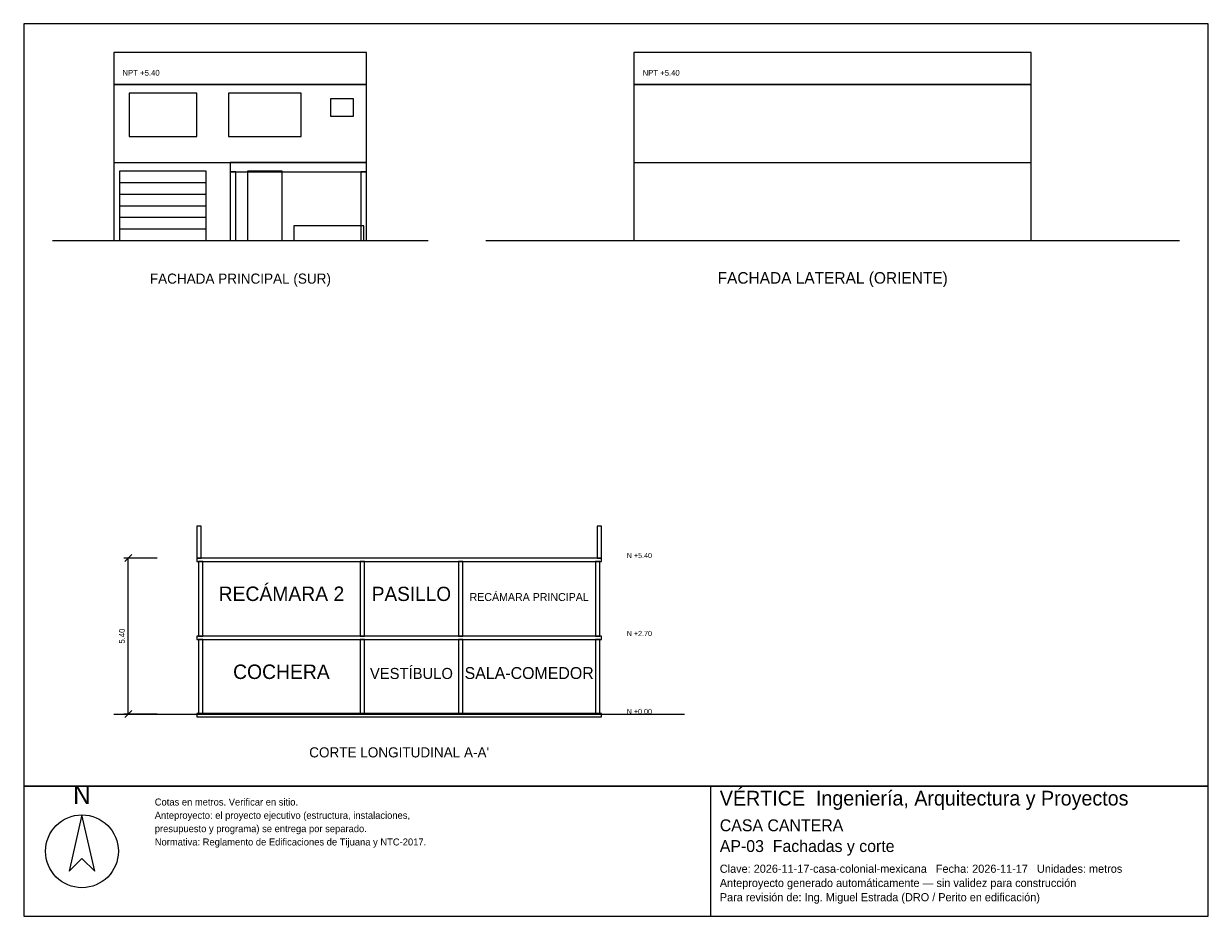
# Model space of a CAD drawing. Header units: metres. Extents: x -3 to 38, y -23.4 to 7.5.
import ezdxf
from ezdxf.enums import TextEntityAlignment as Align

# ---------------------------------------------------------------- set-up
doc = ezdxf.new("R2010")
doc.units = ezdxf.units.M
doc.header["$LTSCALE"] = 0.5
for name, color, linetype in [('A-CORTE', 7, 'CONTINUOUS'), ('A-FACHADA', 7, 'CONTINUOUS'), ('A-FACHADA-VIDRIO', 4, 'CONTINUOUS'), ('A-TEXTO', 3, 'CONTINUOUS'), ('COTAS', 8, 'CONTINUOUS'), ('LAMINA', 9, 'CONTINUOUS')]:
    doc.layers.add(name, color=color, linetype=linetype)
doc.styles.get("Standard").update_dxf_attribs({"font": 'txt', "width": 0.9})

msp = doc.modelspace()

# ---------------------------------------------------------------- linework, layer by layer
at = {"layer": 'A-CORTE'}
msp.add_line((0.12, -16.4), (19.87, -16.4), dxfattribs=at)
for points in [[(2.995, -11), (3.145, -11), (3.145, -9.9), (2.995, -9.9)], [(16.845, -11), (16.995, -11), (16.995, -9.9), (16.845, -9.9)], [(2.995, -11.12), (16.995, -11.12), (16.995, -11), (2.995, -11)], [(3.045, -13.7), (3.195, -13.7), (3.195, -11.12), (3.045, -11.12)], [(8.645, -13.7), (8.795, -13.7), (8.795, -11.12), (8.645, -11.12)], [(12.045, -13.7), (12.195, -13.7), (12.195, -11.12), (12.045, -11.12)], [(16.795, -13.7), (16.945, -13.7), (16.945, -11.12), (16.795, -11.12)], [(2.995, -13.82), (16.995, -13.82), (16.995, -13.7), (2.995, -13.7)], [(3.045, -16.4), (3.195, -16.4), (3.195, -13.82), (3.045, -13.82)], [(8.645, -16.4), (8.795, -16.4), (8.795, -13.82), (8.645, -13.82)], [(12.045, -16.4), (12.195, -16.4), (12.195, -13.82), (12.045, -13.82)], [(16.795, -16.4), (16.945, -16.4), (16.945, -13.82), (16.795, -13.82)], [(2.995, -16.5), (16.995, -16.5), (16.995, -16.38), (2.995, -16.38)]]:
    msp.add_lwpolyline(points, close=True, dxfattribs=at)
at = {"layer": 'A-FACHADA'}
for p, q in [((0.12, 2.7), (8.87, 2.7)), ((18.12, 2.7), (31.87, 2.7)), ((0.32, 2), (3.32, 2)), ((0.32, 1.6), (3.32, 1.6)), ((0.32, 1.2), (3.32, 1.2)), ((0.32, 0.8), (3.32, 0.8)), ((-2, 0), (11, 0)), ((0.12, 0), (8.87, 0)), ((0.32, 0.4), (3.32, 0.4)), ((13, 0), (37, 0)), ((18.12, 0), (31.87, 0))]:
    msp.add_line(p, q, dxfattribs=at)
for points in [[(0.12, 5.4), (8.87, 5.4), (8.87, 6.5), (0.12, 6.5)], [(18.12, 5.4), (31.87, 5.4), (31.87, 6.5), (18.12, 6.5)], [(0.12, 0), (8.87, 0), (8.87, 5.4), (0.12, 5.4)], [(18.12, 0), (31.87, 0), (31.87, 5.4), (18.12, 5.4)], [(4.145, 2.37), (8.87, 2.37), (8.87, 2.69), (4.145, 2.69)], [(0.32, 0), (3.32, 0), (3.32, 2.4), (0.32, 2.4)], [(4.145, 0), (4.345, 0), (4.345, 2.37), (4.145, 2.37)], [(4.745, 0), (5.945, 0), (5.945, 2.4), (4.745, 2.4)], [(8.67, 0), (8.87, 0), (8.87, 2.37), (8.67, 2.37)], [(6.345, 0), (8.77, 0), (8.77, 0.5), (6.345, 0.5)]]:
    msp.add_lwpolyline(points, close=True, dxfattribs=at)
at = {"layer": 'A-FACHADA-VIDRIO'}
for points in [[(0.646, 3.6), (2.994, 3.6), (2.994, 5.1), (0.646, 5.1)], [(4.087, 3.6), (6.603, 3.6), (6.603, 5.1), (4.087, 5.1)], [(7.62, 4.3), (8.42, 4.3), (8.42, 4.9), (7.62, 4.9)]]:
    msp.add_lwpolyline(points, close=True, dxfattribs=at)
at = {"layer": 'COTAS'}
for p, q in [((1.62, -11), (0.47, -11)), ((0.5, -11.12), (0.74, -10.88)), ((0.62, -16.4), (0.62, -11)), ((1.62, -16.4), (0.47, -16.4)), ((0.5, -16.52), (0.74, -16.28))]:
    msp.add_line(p, q, dxfattribs=at)
at = {"layer": 'LAMINA'}
msp.add_line((20.78, -23.4007), (20.78, -18.9), dxfattribs=at)
for points in [[(-3, -18.9), (38, -18.9), (38, 7.5), (-3, 7.5)], [(-3, -23.4007), (38, -23.4007), (38, -18.9), (-3, -18.9)], [(-0.9837, -19.8901), (-1.4248, -21.8434), (-0.9837, -21.4024), (-0.5426, -21.8434)]]:
    msp.add_lwpolyline(points, close=True, dxfattribs=at)
msp.add_circle((-0.9837, -21.1503), 1.2602, dxfattribs=at)

# ---------------------------------------------------------------- texts
at = {"layer": 'A-TEXTO'}
for s, height, p in [('FACHADA PRINCIPAL (SUR)', 0.35, (4.5, -1.5)), ('FACHADA LATERAL (ORIENTE)', 0.4, (25, -1.5)), ('RECÁMARA 2', 0.5, (5.92, -12.485)), ('PASILLO', 0.4921, (10.42, -12.485)), ('RECÁMARA PRINCIPAL', 0.2747, (14.495, -12.485)), ('COCHERA', 0.5, (5.92, -15.185)), ('VESTÍBULO', 0.3827, (10.42, -15.185)), ('SALA-COMEDOR', 0.412, (14.495, -15.185)), ("CORTE LONGITUDINAL A-A'", 0.35, (9.995, -17.9))]:
    msp.add_text(s, height=height, dxfattribs=at).set_placement(p, align=Align.CENTER)
at = {"layer": 'COTAS'}
for s, height, p in [('NPT +5.40', 0.2, (0.42, 5.7)), ('NPT +5.40', 0.2, (18.42, 5.7)), ('N +5.40', 0.18, (17.87, -11)), ('N +2.70', 0.18, (17.87, -13.7)), ('N +0.00', 0.18, (17.87, -16.4))]:
    msp.add_text(s, height=height, dxfattribs=at).set_placement(p)
msp.add_text('5.40', height=0.2, rotation=90, dxfattribs=at).set_placement((0.5, -13.7), align=Align.CENTER)
at = {"layer": 'LAMINA'}
msp.add_text('N', height=0.6301, dxfattribs=at).set_placement((-0.9837, -19.5121), align=Align.CENTER)
for s, height, p in [('VÉRTICE  Ingeniería, Arquitectura y Proyectos', 0.5088, (21.0931, -19.5653)), ('Cotas en metros. Verificar en sitio.', 0.2426, (1.5367, -19.5653)), ('Anteproyecto: el proyecto ejecutivo (estructura, instalaciones,', 0.2426, (1.5367, -20.0263)), ('CASA CANTERA', 0.4109, (21.0931, -20.4557)), ('presupuesto y programa) se entrega por separado.', 0.2426, (1.5367, -20.4874)), ('Normativa: Reglamento de Edificaciones de Tijuana y NTC-2017.', 0.2426, (1.5367, -20.9484)), ('AP-03  Fachadas y corte', 0.4109, (21.0931, -21.1748)), ('Clave: 2026-11-17-casa-colonial-mexicana   Fecha: 2026-11-17   Unidades: metros', 0.2818, (21.0931, -21.8939)), ('Anteproyecto generado automáticamente — sin validez para construcción', 0.2818, (21.0931, -22.3871)), ('Para revisión de: Ing. Miguel Estrada (DRO / Perito en edificación)', 0.2818, (21.0931, -22.8802))]:
    msp.add_text(s, height=height, dxfattribs=at).set_placement(p)

doc.saveas('drawing.dxf')
